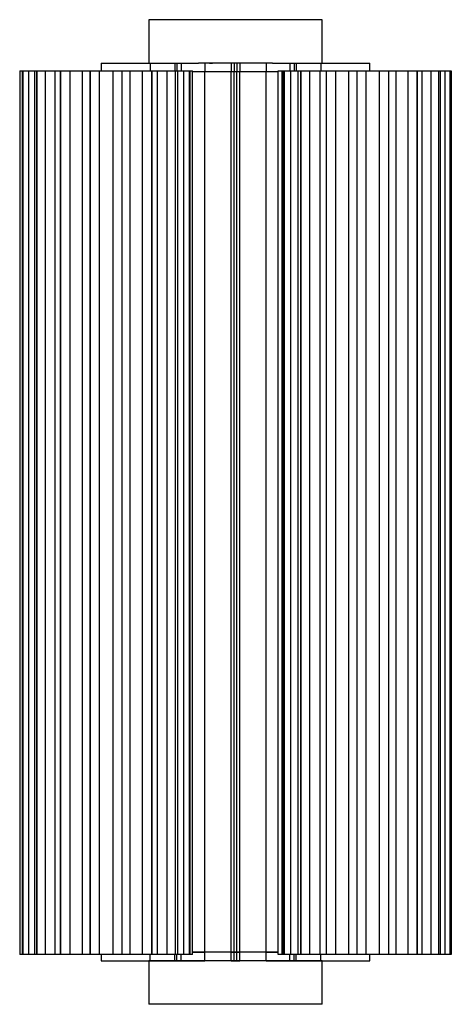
# Paper-space layout '_Derecha' of a CAD drawing. Header units: millimetres. Extents: x 5880 to 6029, y 148 to 1536.
# Tile 1 of 2: x 5880 to 6029, y 148 to 489. Entities that reach past the tile are written whole.
import ezdxf

# ---------------------------------------------------------------- set-up
doc = ezdxf.new("R2010")
doc.units = ezdxf.units.MM

psp = doc.layouts.new('_Derecha')

# ---------------------------------------------------------------- linework, layer by layer
at = {"color": 7, "linetype": 'Continuous', "lineweight": 25}
for p, q in [((5924.45, 488.72), (5924.45, 473.72)), ((5984.45, 473.72), (5984.45, 488.72)), ((5879.81, 471), (5879.81, 165)), ((5879.81, 471), (5939.59, 471)), ((5880.69, 471), (5880.69, 165)), ((5880.84, 471), (5880.84, 165)), ((5880.86, 165), (5880.86, 471)), ((5882.88, 471), (5882.88, 165)), ((5884.94, 471), (5884.94, 165)), ((5885.74, 471), (5885.74, 165)), ((5885.78, 165), (5885.78, 471)), ((5888.56, 471), (5888.56, 165)), ((5892.07, 165), (5892.07, 471)), ((5893.88, 471), (5893.88, 165)), ((5893.94, 165), (5893.94, 471)), ((5897.09, 471), (5897.09, 165)), ((5901.52, 165), (5901.52, 471)), ((5904.16, 471), (5904.16, 165)), ((5904.22, 165), (5904.22, 471)), ((5907.33, 471), (5907.33, 165)), ((5908.01, 473.72), (5908.01, 471)), ((5912.08, 165), (5912.08, 471)), ((5915.18, 471), (5915.18, 165)), ((5915.25, 165), (5915.25, 471)), ((5917.89, 471), (5917.89, 165)), ((5922.31, 165), (5922.31, 471)), ((5924.9, 473.72), (5924.9, 471)), ((5924.9, 473.72), (5941.62, 473.72)), ((5925.47, 471), (5925.47, 165)), ((5925.52, 165), (5925.52, 471)), ((5927.34, 471), (5927.34, 165)), ((5930.85, 165), (5930.85, 471)), ((5933.49, 473.72), (5933.49, 471)), ((5933.62, 471), (5933.62, 165)), ((5933.66, 165), (5933.66, 471)), ((5934.2, 473.72), (5934.2, 471)), ((5934.47, 165), (5934.47, 471)), ((5935.61, 473.72), (5935.61, 471)), ((5936.53, 165), (5936.53, 471)), ((5938.55, 471), (5938.55, 165)), ((5938.57, 165), (5938.57, 471)), ((5938.72, 165), (5938.72, 471)), ((5939.59, 165), (5939.59, 471)), ((5943.85, 470.72), (5939.59, 470.72)), ((5943.85, 470.72), (5939.59, 470.72)), ((5939.67, 470.72), (5939.67, 470.72)), ((5941.62, 473.72), (5941.62, 473.72)), ((5943.85, 473.72), (5943.85, 470.72)), ((5943.85, 165.72), (5943.85, 470.72)), ((5952.95, 165.72), (5952.95, 470.72)), ((5955.95, 470.72), (5952.95, 470.72)), ((5952.96, 473.72), (5952.96, 470.72)), ((5955.96, 470.72), (5952.96, 470.72)), ((5953.95, 165.72), (5953.95, 470.72)), ((5953.96, 473.72), (5953.96, 470.72)), ((5954.95, 165.72), (5954.95, 470.72)), ((5954.96, 473.72), (5954.96, 470.72)), ((5955.95, 165.72), (5955.95, 470.72)), ((5955.96, 473.72), (5955.96, 470.72)), ((5965.06, 473.72), (5965.06, 470.72)), ((5965.06, 165.72), (5965.06, 470.72)), ((5969.24, 470.72), (5965.06, 470.72)), ((5969.24, 470.72), (5965.06, 470.72)), ((5967.29, 473.72), (5967.29, 473.72)), ((5967.29, 473.72), (5984.01, 473.72)), ((5969.24, 471), (6029.1, 471)), ((5969.24, 165), (5969.24, 471)), ((5970.52, 471), (5970.52, 165)), ((5970.99, 471), (5970.99, 165)), ((5971.26, 471), (5971.26, 165)), ((5971.28, 165), (5971.28, 471)), ((5973.3, 473.72), (5973.3, 471)), ((5973.52, 471), (5973.52, 165)), ((5974.72, 473.72), (5974.72, 471)), ((5975.42, 473.72), (5975.42, 471)), ((5976.01, 471), (5976.01, 165)), ((5977.05, 471), (5977.05, 165)), ((5977.1, 165), (5977.1, 471)), ((5980, 471), (5980, 165)), ((5983.79, 165), (5983.79, 471)), ((5984.01, 473.72), (5984.01, 471)), ((5985.84, 471), (5985.84, 165)), ((5985.9, 165), (5985.9, 471)), ((5989.08, 471), (5989.08, 165)), ((5993.65, 165), (5993.65, 471)), ((5996.44, 471), (5996.44, 165)), ((5996.51, 165), (5996.51, 471)), ((5999.53, 471), (5999.53, 165)), ((6000.91, 471), (6000.91, 473.72)), ((6004.26, 165), (6004.26, 471)), ((6007.42, 471), (6007.42, 165)), ((6007.49, 165), (6007.49, 471)), ((6009.95, 471), (6009.95, 165)), ((6014.2, 165), (6014.2, 471)), ((6017.3, 471), (6017.3, 165)), ((6017.35, 165), (6017.35, 471)), ((6018.91, 471), (6018.91, 165)), ((6022.11, 165), (6022.11, 471)), ((6024.73, 471), (6024.73, 165)), ((6024.77, 165), (6024.77, 471)), ((6025.36, 165), (6025.36, 471)), ((6026.94, 165), (6026.94, 471)), ((6028.73, 471), (6028.73, 165)), ((6028.74, 165), (6028.74, 471)), ((6028.81, 165), (6028.81, 471)), ((6029.08, 471), (6029.08, 165)), ((6029.08, 165), (6029.08, 471)), ((6029.1, 165), (6029.1, 471)), ((5939.59, 165), (5879.81, 165)), ((5908.01, 165), (5908.01, 162.72)), ((5924.9, 162.72), (5924.9, 165)), ((5933.49, 162.72), (5933.49, 165)), ((5934.2, 162.72), (5934.2, 165)), ((5935.61, 162.72), (5935.61, 165)), ((5939.59, 165.72), (5943.85, 165.72)), ((5943.85, 165.72), (5939.59, 165.72)), ((5939.67, 165.72), (5939.67, 165.72)), ((5943.85, 162.72), (5943.85, 165.72)), ((5952.95, 165.72), (5955.95, 165.72)), ((5952.96, 162.72), (5952.96, 165.72)), ((5955.96, 165.72), (5952.96, 165.72)), ((5953.96, 162.72), (5953.96, 165.72)), ((5954.96, 162.72), (5954.96, 165.72)), ((5955.96, 162.72), (5955.96, 165.72)), ((5965.06, 165.72), (5969.24, 165.72)), ((5965.06, 162.72), (5965.06, 165.72)), ((5969.24, 165.72), (5965.06, 165.72)), ((6029.1, 165), (5969.24, 165)), ((5973.3, 162.72), (5973.3, 165)), ((5974.72, 162.72), (5974.72, 165)), ((5975.42, 162.72), (5975.42, 165)), ((5984.01, 162.72), (5984.01, 165)), ((6000.91, 162.72), (6000.91, 165)), ((5924.45, 162.72), (5924.45, 147.72)), ((5924.9, 162.72), (5943.85, 162.72)), ((5952.96, 162.72), (5955.96, 162.72)), ((5965.06, 162.72), (5984.01, 162.72)), ((5984.45, 147.72), (5984.45, 162.72))]:
    psp.add_line(p, q, dxfattribs=at)
for points, knots in [([(5954.45, 488.72), (5952.69, 488.72), (5950.85, 488.72), (5947.14, 488.72), (5945.26, 488.72), (5941.56, 488.72), (5939.75, 488.72), (5936.32, 488.72), (5934.7, 488.72), (5931.78, 488.72), (5930.46, 488.72), (5928.22, 488.72), (5927.29, 488.72), (5925.83, 488.72), (5925.3, 488.72), (5924.61, 488.72), (5924.45, 488.72), (5924.45, 488.72)], [0, 0, 0, 0, 0.125, 0.125, 0.25, 0.25, 0.375, 0.375, 0.5, 0.5, 0.625, 0.625, 0.75, 0.75, 0.875, 0.875, 1, 1, 1, 1]), ([(5984.45, 488.72), (5984.45, 488.72), (5984.3, 488.72), (5983.61, 488.72), (5983.08, 488.72), (5981.62, 488.72), (5980.68, 488.72), (5978.44, 488.72), (5977.13, 488.72), (5974.2, 488.72), (5972.58, 488.72), (5969.15, 488.72), (5967.34, 488.72), (5963.65, 488.72), (5961.77, 488.72), (5958.05, 488.72), (5956.22, 488.72), (5954.45, 488.72)], [0, 0, 0, 0, 0.125, 0.125, 0.25, 0.25, 0.375, 0.375, 0.5, 0.5, 0.625, 0.625, 0.75, 0.75, 0.875, 0.875, 1, 1, 1, 1]), ([(5908.04, 473.72), (5908.03, 473.72), (5907.91, 473.72), (5908.36, 473.72), (5909.35, 473.72), (5910.9, 473.72), (5912.86, 473.72), (5915.22, 473.72), (5917.86, 473.72), (5920.51, 473.72), (5922.95, 473.72), (5924.26, 473.72), (5924.9, 473.72)], [0, 0, 0, 0, 0.010958, 0.125764, 0.236704, 0.340638, 0.444573, 0.555513, 0.670319, 0.785125, 0.896065, 1, 1, 1, 1]), ([(5967.29, 473.72), (5965.36, 473.72), (5963.28, 473.72), (5958.95, 473.72), (5956.7, 473.72), (5952.21, 473.72), (5949.96, 473.72), (5945.64, 473.72), (5943.56, 473.72), (5941.62, 473.72)], [0, 0, 0, 0, 0.25, 0.25, 0.5, 0.5, 0.75, 0.75, 1, 1, 1, 1]), ([(5952.95, 470.72), (5952.12, 470.72), (5951.28, 470.72), (5949.62, 470.72), (5948.81, 470.72), (5947.25, 470.72), (5946.5, 470.72), (5945.09, 470.72), (5944.44, 470.72), (5943.85, 470.72)], [0, 0, 0, 0, 0.25, 0.25, 0.5, 0.5, 0.75, 0.75, 1, 1, 1, 1]), ([(5952.96, 470.72), (5952.12, 470.72), (5951.28, 470.72), (5949.63, 470.72), (5948.81, 470.72), (5947.25, 470.72), (5946.5, 470.72), (5945.1, 470.72), (5944.44, 470.72), (5943.85, 470.72)], [0, 0, 0, 0, 0.25, 0.25, 0.5, 0.5, 0.75, 0.75, 1, 1, 1, 1]), ([(5954.45, 470.72), (5953.92, 470.72), (5953.37, 470.72), (5952.26, 470.72), (5951.69, 470.72), (5950.59, 470.72), (5950.04, 470.72), (5949.01, 470.72), (5948.53, 470.72), (5947.65, 470.72), (5947.26, 470.72), (5946.58, 470.72), (5946.3, 470.72), (5945.87, 470.72), (5945.71, 470.72), (5945.5, 470.72), (5945.45, 470.72), (5945.45, 470.72)], [0, 0, 0, 0, 0.125, 0.125, 0.25, 0.25, 0.375, 0.375, 0.5, 0.5, 0.625, 0.625, 0.75, 0.75, 0.875, 0.875, 1, 1, 1, 1]), ([(5945.46, 473.72), (5945.51, 473.72), (5945.59, 473.72), (5946.2, 473.72), (5946.45, 473.72)], [0, 0, 0, 0, 0.596406, 1, 1, 1, 1]), ([(5963.45, 470.72), (5963.45, 470.72), (5963.41, 470.72), (5963.2, 470.72), (5963.04, 470.72), (5962.6, 470.72), (5962.32, 470.72), (5961.65, 470.72), (5961.26, 470.72), (5960.38, 470.72), (5959.89, 470.72), (5958.86, 470.72), (5958.32, 470.72), (5957.21, 470.72), (5956.65, 470.72), (5955.53, 470.72), (5954.98, 470.72), (5954.45, 470.72)], [0, 0, 0, 0, 0.125, 0.125, 0.25, 0.25, 0.375, 0.375, 0.5, 0.5, 0.625, 0.625, 0.75, 0.75, 0.875, 0.875, 1, 1, 1, 1]), ([(5965.06, 470.72), (5964.47, 470.72), (5963.81, 470.72), (5962.41, 470.72), (5961.66, 470.72), (5960.1, 470.72), (5959.29, 470.72), (5957.63, 470.72), (5956.79, 470.72), (5955.95, 470.72)], [0, 0, 0, 0, 0.25, 0.25, 0.5, 0.5, 0.75, 0.75, 1, 1, 1, 1]), ([(5965.06, 470.72), (5964.47, 470.72), (5963.82, 470.72), (5962.42, 470.72), (5961.67, 470.72), (5960.1, 470.72), (5959.29, 470.72), (5957.63, 470.72), (5956.79, 470.72), (5955.96, 470.72)], [0, 0, 0, 0, 0.25, 0.25, 0.5, 0.5, 0.75, 0.75, 1, 1, 1, 1]), ([(5984.01, 473.72), (5984.65, 473.72), (5985.97, 473.72), (5988.4, 473.72), (5991.05, 473.72), (5993.69, 473.72), (5996.05, 473.72), (5998.01, 473.72), (5999.56, 473.72), (6000.56, 473.72), (6001, 473.72), (6000.89, 473.72), (6000.88, 473.72)], [0, 0, 0, 0, 0.103935, 0.214875, 0.329681, 0.444487, 0.555427, 0.659362, 0.763296, 0.874236, 0.989042, 1, 1, 1, 1]), ([(5952.95, 165.72), (5952.12, 165.72), (5951.28, 165.72), (5949.62, 165.72), (5948.81, 165.72), (5947.25, 165.72), (5946.5, 165.72), (5945.09, 165.72), (5944.44, 165.72), (5943.85, 165.72)], [0, 0, 0, 0, 0.25, 0.25, 0.5, 0.5, 0.75, 0.75, 1, 1, 1, 1]), ([(5952.96, 165.72), (5952.12, 165.72), (5951.28, 165.72), (5949.63, 165.72), (5948.81, 165.72), (5947.25, 165.72), (5946.5, 165.72), (5945.1, 165.72), (5944.44, 165.72), (5943.85, 165.72)], [0, 0, 0, 0, 0.25, 0.25, 0.5, 0.5, 0.75, 0.75, 1, 1, 1, 1]), ([(5965.06, 165.72), (5964.47, 165.72), (5963.81, 165.72), (5962.41, 165.72), (5961.66, 165.72), (5960.1, 165.72), (5959.29, 165.72), (5957.63, 165.72), (5956.79, 165.72), (5955.95, 165.72)], [0, 0, 0, 0, 0.25, 0.25, 0.5, 0.5, 0.75, 0.75, 1, 1, 1, 1]), ([(5965.06, 165.72), (5964.47, 165.72), (5963.82, 165.72), (5962.42, 165.72), (5961.67, 165.72), (5960.1, 165.72), (5959.29, 165.72), (5957.63, 165.72), (5956.79, 165.72), (5955.96, 165.72)], [0, 0, 0, 0, 0.25, 0.25, 0.5, 0.5, 0.75, 0.75, 1, 1, 1, 1]), ([(5908.04, 162.72), (5908.03, 162.72), (5907.91, 162.72), (5908.36, 162.72), (5909.35, 162.72), (5910.9, 162.72), (5912.86, 162.72), (5915.22, 162.72), (5917.86, 162.72), (5920.51, 162.72), (5922.95, 162.72), (5924.26, 162.72), (5924.9, 162.72)], [0, 0, 0, 0, 0.010958, 0.125764, 0.236704, 0.340638, 0.444573, 0.555513, 0.670319, 0.785125, 0.896065, 1, 1, 1, 1]), ([(5954.45, 162.72), (5952.69, 162.72), (5950.85, 162.72), (5947.14, 162.72), (5945.26, 162.72), (5941.56, 162.72), (5939.75, 162.72), (5936.32, 162.72), (5934.7, 162.72), (5931.78, 162.72), (5930.46, 162.72), (5928.22, 162.72), (5927.29, 162.72), (5925.83, 162.72), (5925.3, 162.72), (5924.61, 162.72), (5924.45, 162.72), (5924.45, 162.72)], [0, 0, 0, 0, 0.125, 0.125, 0.25, 0.25, 0.375, 0.375, 0.5, 0.5, 0.625, 0.625, 0.75, 0.75, 0.875, 0.875, 1, 1, 1, 1]), ([(5952.96, 162.72), (5952.12, 162.72), (5951.28, 162.72), (5949.63, 162.72), (5948.81, 162.72), (5947.25, 162.72), (5946.5, 162.72), (5945.1, 162.72), (5944.44, 162.72), (5943.85, 162.72)], [0, 0, 0, 0, 0.25, 0.25, 0.5, 0.5, 0.75, 0.75, 1, 1, 1, 1]), ([(5984.45, 162.72), (5984.45, 162.72), (5984.3, 162.72), (5983.61, 162.72), (5983.08, 162.72), (5981.62, 162.72), (5980.68, 162.72), (5978.44, 162.72), (5977.13, 162.72), (5974.2, 162.72), (5972.58, 162.72), (5969.15, 162.72), (5967.34, 162.72), (5963.65, 162.72), (5961.77, 162.72), (5958.05, 162.72), (5956.22, 162.72), (5954.45, 162.72)], [0, 0, 0, 0, 0.125, 0.125, 0.25, 0.25, 0.375, 0.375, 0.5, 0.5, 0.625, 0.625, 0.75, 0.75, 0.875, 0.875, 1, 1, 1, 1]), ([(5965.06, 162.72), (5964.47, 162.72), (5963.82, 162.72), (5962.42, 162.72), (5961.67, 162.72), (5960.1, 162.72), (5959.29, 162.72), (5957.63, 162.72), (5956.79, 162.72), (5955.96, 162.72)], [0, 0, 0, 0, 0.25, 0.25, 0.5, 0.5, 0.75, 0.75, 1, 1, 1, 1]), ([(5984.01, 162.72), (5984.65, 162.72), (5985.97, 162.72), (5988.4, 162.72), (5991.05, 162.72), (5993.69, 162.72), (5996.05, 162.72), (5998.01, 162.72), (5999.56, 162.72), (6000.56, 162.72), (6001, 162.72), (6000.89, 162.72), (6000.88, 162.72)], [0, 0, 0, 0, 0.103935, 0.214875, 0.329681, 0.444487, 0.555427, 0.659362, 0.763296, 0.874236, 0.989042, 1, 1, 1, 1]), ([(5954.45, 147.72), (5952.69, 147.72), (5950.85, 147.72), (5947.14, 147.72), (5945.26, 147.72), (5941.56, 147.72), (5939.75, 147.72), (5936.32, 147.72), (5934.7, 147.72), (5931.78, 147.72), (5930.46, 147.72), (5928.22, 147.72), (5927.29, 147.72), (5925.83, 147.72), (5925.3, 147.72), (5924.61, 147.72), (5924.45, 147.72), (5924.45, 147.72)], [0, 0, 0, 0, 0.125, 0.125, 0.25, 0.25, 0.375, 0.375, 0.5, 0.5, 0.625, 0.625, 0.75, 0.75, 0.875, 0.875, 1, 1, 1, 1]), ([(5984.45, 147.72), (5984.45, 147.72), (5984.3, 147.72), (5983.61, 147.72), (5983.08, 147.72), (5981.62, 147.72), (5980.68, 147.72), (5978.44, 147.72), (5977.13, 147.72), (5974.2, 147.72), (5972.58, 147.72), (5969.15, 147.72), (5967.34, 147.72), (5963.65, 147.72), (5961.77, 147.72), (5958.05, 147.72), (5956.22, 147.72), (5954.45, 147.72)], [0, 0, 0, 0, 0.125, 0.125, 0.25, 0.25, 0.375, 0.375, 0.5, 0.5, 0.625, 0.625, 0.75, 0.75, 0.875, 0.875, 1, 1, 1, 1])]:
    psp.add_open_spline(points, degree=3, knots=knots, dxfattribs=at)

doc.saveas('drawing.dxf')
